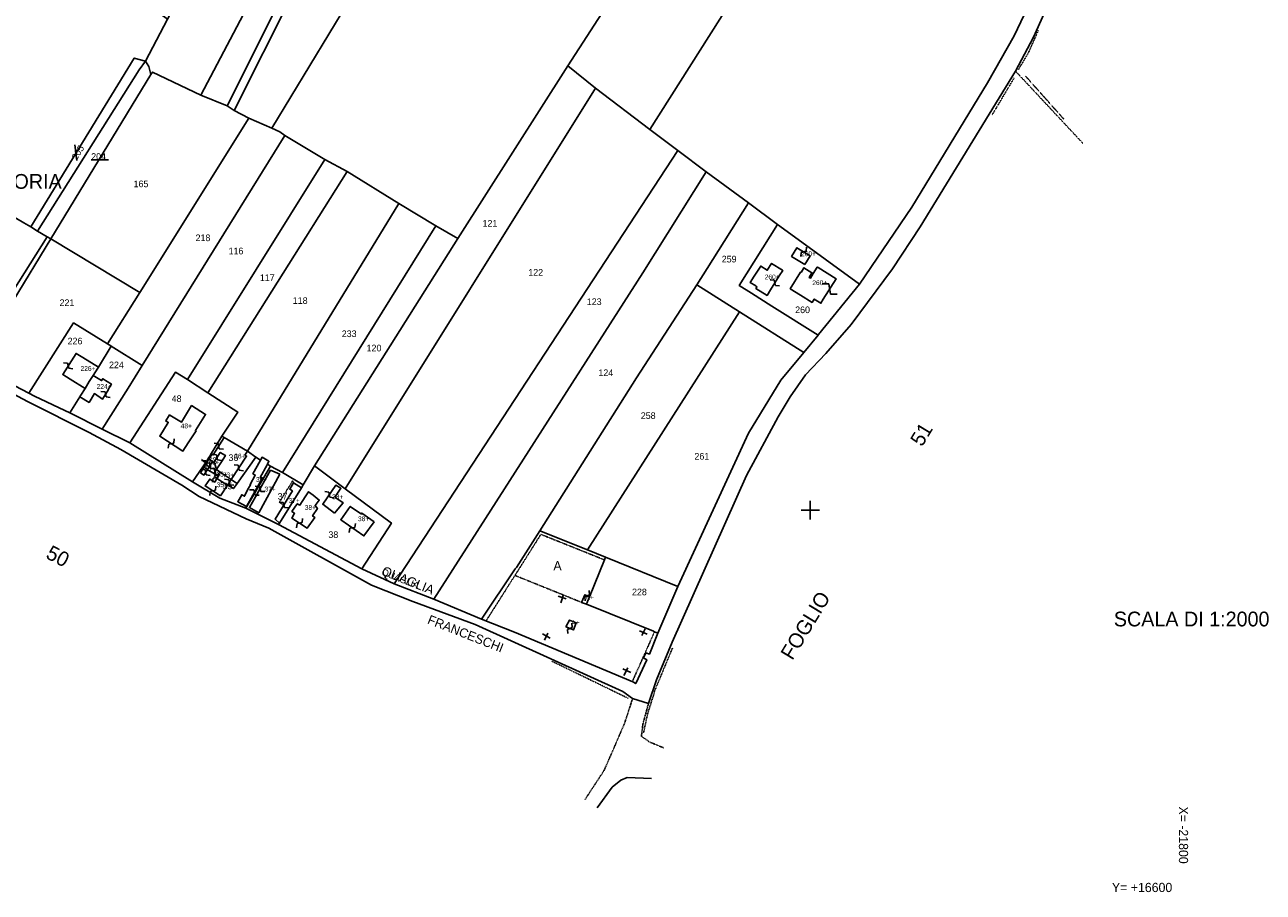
# Model space of a CAD drawing. Header units: metres. Extents: x 15595 to 16725, y -21807 to -20093.
# Tile 3 of 7: x 15974 to 16646, y -21807 to -21337. Entities that reach past the tile are written whole.
import ezdxf

# ---------------------------------------------------------------- set-up
doc = ezdxf.new("R2010")
doc.units = ezdxf.units.M
for name, pattern in [('CONTINUA', [0]), ('FRECCETTA', [1, -1]), ('TRATTEGGIATA5', [0.3, 0.15, -0.15]), ('TRATTO-PUNTO', [0.4, 0.15, -0.125, 0, -0.125])]:
    doc.linetypes.add(name, pattern=pattern)
for name, color, linetype in [('CONFINE', 3, 'CONTINUA'), ('FABBRICATI', 1, 'CONTINUA'), ('LINEEVARIE', 6, 'CONTINUA'), ('PARTICELLE', 7, 'CONTINUA'), ('SIMBOLI', 6, 'CONTINUA'), ('STRADE', 8, 'CONTINUA'), ('TESTI', 3, 'CONTINUA')]:
    doc.layers.add(name, color=color, linetype=linetype)

# ---------------------------------------------------------------- blocks, each defined once
blk = doc.blocks.new('14', base_point=(5, 5))
at = {"layer": 'SIMBOLI'}
for p, q in [((0, 5), (3, 7)), ((3, 7), (7, 3)), ((7, 3), (10, 5))]:
    blk.add_line(p, q, dxfattribs=at)
blk = doc.blocks.new('3', base_point=(5, 5))
at = {"layer": 'SIMBOLI'}
for p, q in [((5, 0), (5, 10)), ((0, 5), (10, 5))]:
    blk.add_line(p, q, dxfattribs=at)
blk = doc.blocks.new('9', base_point=(5, 5))
at = {"layer": 'SIMBOLI'}
for p, q in [((2, 5), (4, 6)), ((4, 6), (6, 4)), ((6, 4), (8, 5))]:
    blk.add_line(p, q, dxfattribs=at)

msp = doc.modelspace()

# ---------------------------------------------------------------- linework, layer by layer
at = {"layer": 'CONFINE'}
msp.add_lwpolyline([(15934.314, -21519.141), (15975.246, -21541.109), (16008.749, -21557.82), (16025.981, -21567.163), (16059.081, -21586.358), (16068.431, -21592.624), (16093.848, -21604.688), (16106.177, -21609.784), (16161.916, -21640.592), (16184.4, -21649.469), (16218.251, -21661.975), (16298.29, -21698.313), (16303.597, -21702.154), (16312.236, -21704.774), (16316.617, -21692.048), (16325.031, -21671.564), (16365.296, -21581.202), (16382.486, -21549.453), (16388.991, -21538.548), (16397.414, -21526.626), (16408.362, -21514.953), (16422.134, -21499.222), (16444.58, -21469.186), (16459.608, -21446.258), (16511.292, -21361.855), (16521.021, -21343.394), (16538.408, -21304.856)], dxfattribs=at)
at = {"layer": 'FABBRICATI'}
for points in [[(16397.099, -21466.814), (16400.004, -21462.132), (16392.77, -21457.667), (16389.876, -21462.34), (16397.099, -21466.814)], [(16369.607, -21473.139), (16367.453, -21476.572), (16370.374, -21478.405), (16371.037, -21478.821), (16370.47, -21479.723), (16376.535, -21483.5), (16378.423, -21480.487), (16383.16, -21472.924), (16385.035, -21469.931), (16384.879, -21469.833), (16378.993, -21466.139), (16376.67, -21469.842), (16373.087, -21467.594), (16369.607, -21473.139)], [(16394.963, -21471.054), (16394.707, -21470.895), (16389.119, -21479.947), (16394.666, -21483.39), (16400.967, -21487.297), (16402.109, -21485.471), (16405.761, -21487.731), (16407.056, -21485.638), (16413.967, -21474.473), (16404.245, -21468.449), (16403.738, -21468.135), (16401.591, -21471.612), (16400.007, -21474.179), (16399.301, -21473.742), (16400.865, -21471.19), (16396.554, -21468.512), (16394.963, -21471.054)], [(16006.546, -21533.937), (16008.844, -21530.258), (16010.948, -21526.89), (16013.375, -21522.978), (16013.732, -21522.402), (16005.32, -21517.229), (16001.698, -21514.966), (16000.361, -21516.931), (15994.406, -21526.458), (15998.384, -21528.934), (16006.546, -21533.937)], [(16019.067, -21534.491), (16020.849, -21531.651), (16016.11, -21528.763), (16015.53, -21529.691), (16010.948, -21526.89), (16008.844, -21530.258), (16006.546, -21533.937), (16004.275, -21537.573), (16004.133, -21537.814), (16003.706, -21538.485), (16008.674, -21541.536), (16011.606, -21536.788), (16016.008, -21539.748), (16019.306, -21534.636), (16019.067, -21534.491)], [(16052.534, -21548.473), (16052.31, -21548.338), (16050.302, -21551.634), (16051.618, -21552.437), (16047.039, -21559.921), (16059.59, -21567.921), (16062.493, -21563.399), (16066.78, -21557.058), (16066.374, -21556.797), (16071.882, -21548.046), (16064.319, -21543.3), (16058.829, -21552.274), (16052.534, -21548.473)], [(16080.42, -21579.793), (16085.741, -21583.316), (16094.137, -21570.64), (16093.282, -21570.126), (16094.569, -21567.953), (16082.001, -21560.589), (16076.069, -21570), (16075.524, -21569.664), (16075, -21570.397), (16073.746, -21572.423), (16075.695, -21573.655), (16076.363, -21574.115), (16079.866, -21568.674), (16082.661, -21570.336), (16080.529, -21573.702), (16078.8, -21576.448), (16077.756, -21577.978), (16080.42, -21579.793)], [(16073.746, -21572.423), (16071.018, -21576.762), (16072.952, -21578.03), (16075.695, -21573.655), (16073.746, -21572.423)], [(16101.73, -21572.804), (16101.513, -21573.206), (16097.573, -21580.233), (16098.851, -21580.927), (16096.063, -21586.009), (16096.284, -21586.173), (16094.703, -21589.039), (16093.202, -21591.969), (16093.358, -21592.05), (16093.118, -21592.486), (16091.516, -21591.646), (16089.325, -21595.47), (16094.118, -21597.971), (16102.7, -21582.865), (16101.498, -21582.193), (16105.266, -21575.345), (16105.422, -21575.061), (16106.279, -21573.504), (16102.529, -21571.335), (16101.73, -21572.804)], [(16069.08, -21579.675), (16071.008, -21580.994), (16072.952, -21578.03), (16071.018, -21576.762), (16069.08, -21579.675)], [(16085.741, -21583.316), (16080.42, -21579.793), (16077.756, -21577.978), (16076.376, -21580.106), (16077.346, -21580.734), (16078.86, -21581.68), (16078.106, -21582.857), (16083.826, -21586.366), (16085.741, -21583.316)], [(16076.664, -21581.899), (16078.106, -21582.857), (16078.86, -21581.68), (16077.346, -21580.734), (16076.664, -21581.899)], [(16112.158, -21580.538), (16107.206, -21578.317), (16095.711, -21598.605), (16100.764, -21601.382), (16112.158, -21580.538)], [(16079.972, -21592.188), (16083.826, -21586.366), (16078.106, -21582.857), (16076.843, -21584.783), (16074.132, -21583.119), (16071.678, -21586.859), (16079.972, -21592.188)], [(16123.933, -21587.864), (16119.688, -21585.084), (16117.57, -21588.635), (16119.035, -21589.544), (16109.606, -21604.913), (16111.931, -21606.987), (16123.933, -21587.864)], [(16141.825, -21601.711), (16146.509, -21596.007), (16142.075, -21592.92), (16145.335, -21588.131), (16142.61, -21586.412), (16135.459, -21596.817), (16141.825, -21601.711)], [(16130.25, -21591.906), (16127.763, -21589.99), (16126.008, -21592.724), (16123.084, -21597.239), (16121.618, -21596.481), (16118.744, -21600.692), (16120.159, -21601.652), (16118.798, -21604.34), (16127.086, -21609.696), (16131.121, -21603.963), (16130.009, -21603.154), (16132.631, -21599.046), (16131.316, -21597.528), (16133.586, -21594.484), (16130.25, -21591.906)], [(16163.306, -21606.296), (16156.636, -21601.621), (16156.439, -21602.154), (16150.391, -21597.925), (16145.29, -21605.195), (16157.839, -21613.998), (16163.306, -21606.296)], [(16279.674, -21648.205), (16280.196, -21646.912), (16277.579, -21645.867), (16277.074, -21647.135), (16276.518, -21648.532), (16275.93, -21650.009), (16278.521, -21651.059), (16279.111, -21649.598), (16279.674, -21648.205)], [(16267.446, -21663.356), (16271.589, -21664.92), (16273.05, -21661.117), (16269.26, -21659.604), (16267.446, -21663.356)]]:
    msp.add_lwpolyline(points, close=True, dxfattribs=at)
at = {"layer": 'LINEEVARIE', "linetype": 'TRATTO-PUNTO'}
for points in [[(16523.644, -21339.843), (16518.353, -21351.861), (16512.756, -21361.244)], [(16510.538, -21365.605), (16498.689, -21385.539)], [(16516.8, -21364.632), (16537.531, -21387.902)], [(16325.287, -21674.603), (16315.361, -21698.435)], [(16301.172, -21702.007), (16259.686, -21681.864)], [(16315.462, -21698.637), (16311.686, -21710.551), (16309.524, -21720.688)]]:
    msp.add_lwpolyline(points, dxfattribs=at)
at = {"layer": 'LINEEVARIE', "linetype": 'TRATTEGGIATA5'}
for points in [[(16511.292, -21361.855), (16547.898, -21401.057)], [(16119.688, -21585.084), (16119.081, -21584.173), (16111.92, -21595.738), (16114.266, -21597.318)], [(16288.267, -21626.939), (16253.818, -21613.125), (16239.754, -21635.392), (16224.026, -21660.135)], [(16239.754, -21635.392), (16275.93, -21650.009)], [(16303.399, -21693.067), (16315.481, -21665.928)], [(16277.792, -21756.921), (16288.181, -21741.044), (16299.115, -21715.893), (16303.597, -21702.154)], [(16312.236, -21704.774), (16309.971, -21712.935), (16309.166, -21716.027), (16308.365, -21722.616), (16312.509, -21725.598), (16320.442, -21728.928)]]:
    msp.add_lwpolyline(points, dxfattribs=at)
at = {"layer": 'LINEEVARIE'}
for points in [[(16267.481, -21648.004), (16263.288, -21646.694)], [(16266.166, -21645.726), (16264.605, -21650.239)], [(16258.815, -21669.452), (16254.722, -21667.027)], [(16257.55, -21666.668), (16255.736, -21670.572)], [(16311.491, -21667.23), (16307.398, -21665.363)], [(16310.327, -21664.344), (16308.613, -21668.046)], [(16302.623, -21688.02), (16298.328, -21686.102)], [(16301.055, -21685.438), (16298.887, -21689.648)], [(16313.893, -21745.609), (16300.71, -21744.974), (16297.126, -21746.5), (16292.483, -21750.258), (16284.362, -21761.419)]]:
    msp.add_lwpolyline(points, dxfattribs=at)
at = {"layer": 'PARTICELLE', "color": 2, "linetype": 'FRECCETTA'}
for p, q in [((16001.981, -21410.36), (16000.907, -21401.771)), ((16009.854, -21410.002), (16019.158, -21410.002)), ((16072.841, -21574.968), (16069.728, -21572.485))]:
    msp.add_line(p, q, dxfattribs=at)
at = {"layer": 'PARTICELLE'}
for points in [[(16269.752, -20887.679), (16179.032, -21078.301), (16117.188, -21206.601), (16079.231, -21280.491), (16051.247, -21333.638), (16039.255, -21356.412), (16041.178, -21359.347), (16042.243, -21363.753), (16043.049, -21362.384), (16069.325, -21374.852), (16166.92, -21189.437), (16257.053, -21016.702), (16284.325, -20964.871), (16310.591, -20916.943), (16291.486, -20903.702), (16287.596, -20902.949), (16280.063, -20895.211), (16269.752, -20887.679)], [(16087.443, -21383.238), (16150.674, -21257.209), (16155.109, -21247.523), (16162.674, -21236.464), (16181.526, -21249.706), (16292.495, -21037.89), (16287.375, -21035.395), (16315.857, -20981.637), (16284.325, -20964.871), (16257.053, -21016.702), (16267.514, -21022.865), (16169.315, -21210.359), (16154.089, -21238.05), (16123.898, -21300.02), (16083.675, -21380.755), (16087.443, -21383.238)], [(16083.675, -21380.755), (16123.898, -21300.02), (16154.089, -21238.05), (16169.315, -21210.359), (16267.514, -21022.865), (16257.053, -21016.702), (16166.92, -21189.437), (16069.325, -21374.852), (16083.675, -21380.755)], [(16268.438, -21359.066), (16283.367, -21371.127), (16312.986, -21393.571), (16417.42, -21228.715), (16373.447, -21196.619), (16268.438, -21359.066)], [(16532.029, -21290.108), (16446.928, -21241.279), (16423.782, -21227.639), (16421.714, -21230.025), (16418.279, -21229.423), (16417.42, -21228.715), (16312.986, -21393.571), (16328.067, -21404.9), (16343.414, -21416.571), (16366.411, -21433.25), (16382.238, -21444.999), (16389.357, -21450.284), (16426.61, -21477.38), (16455.001, -21435.727), (16496.096, -21368.164), (16510.566, -21342.754), (16526.795, -21308.423), (16531.076, -21296.965), (16532.029, -21290.108)], [(16095.348, -21387.422), (16107.778, -21392.872), (16190.321, -21256.632), (16181.526, -21249.706), (16162.674, -21236.464), (16155.109, -21247.523), (16150.674, -21257.209), (16087.443, -21383.238), (16095.348, -21387.422)], [(15939.876, -21424.382), (15973.331, -21444.235), (15977.02, -21446.306), (16033.193, -21354.801), (16039.255, -21356.412), (16051.247, -21333.638), (15965.632, -21270.357), (15886.713, -21393.316), (15939.876, -21424.382)], [(15980.81, -21448.618), (16035.963, -21361.17), (16039.255, -21356.412), (16033.193, -21354.801), (15977.02, -21446.306), (15980.81, -21448.618)], [(15987.896, -21452.919), (16042.243, -21363.753), (16041.178, -21359.347), (16039.255, -21356.412), (16035.963, -21361.17), (15980.81, -21448.618), (15985.965, -21451.762), (15987.896, -21452.919)], [(16208.85, -21452.582), (16131.093, -21575.893), (16147.671, -21588.429), (16283.367, -21371.127), (16268.438, -21359.066), (16208.85, -21452.582)], [(16036.199, -21481.871), (16095.348, -21387.422), (16087.443, -21383.238), (16083.675, -21380.755), (16069.325, -21374.852), (16043.049, -21362.384), (16042.243, -21363.753), (15987.896, -21452.919), (16036.199, -21481.871)], [(16174.188, -21639.861), (16328.067, -21404.9), (16312.986, -21393.571), (16283.367, -21371.127), (16147.671, -21588.429), (16172.69, -21606.98), (16156.705, -21631.785), (16174.188, -21639.861)], [(16037.479, -21521.496), (16114.853, -21396.761), (16112.174, -21394.84), (16107.778, -21392.872), (16095.348, -21387.422), (16036.199, -21481.871), (16018.649, -21509.703), (16020.525, -21510.912), (16020.767, -21511.063), (16037.479, -21521.496)], [(16030.876, -21563.557), (16055.586, -21525.208), (16062.156, -21529.148), (16136.584, -21409.896), (16114.853, -21396.761), (16037.479, -21521.496), (16029.836, -21533.817), (16015.868, -21556.034), (16030.876, -21563.557)], [(16195.662, -21648.335), (16309.174, -21471.353), (16343.414, -21416.571), (16328.067, -21404.9), (16174.188, -21639.861), (16195.662, -21648.335)], [(16136.584, -21409.896), (16062.156, -21529.148), (16073.224, -21536.397), (16148.661, -21416.309), (16136.584, -21409.896)], [(16148.661, -21416.309), (16073.224, -21536.397), (16089.396, -21546.783), (16080.773, -21559.87), (16082.001, -21560.589), (16094.569, -21567.953), (16176.774, -21433.707), (16148.661, -21416.309)], [(16221.582, -21659.03), (16239.788, -21631.789), (16240.645, -21631.078), (16253.343, -21611.264), (16305.696, -21528.208), (16338.351, -21477.725), (16344.021, -21468.96), (16366.411, -21433.25), (16343.414, -21416.571), (16309.174, -21471.353), (16195.662, -21648.335), (16221.582, -21659.03)], [(15930.62, -21511.547), (15935.724, -21514.274), (15943.708, -21518.668), (15985.965, -21451.762), (15980.81, -21448.618), (15977.02, -21446.306), (15973.331, -21444.235), (15939.876, -21424.382), (15929.59, -21440.817), (15897.266, -21491.492), (15930.62, -21511.547)], [(16396.471, -21514.422), (16404.178, -21505.08), (16379.147, -21489.28), (16368.059, -21482.27), (16361.455, -21478.096), (16382.238, -21444.999), (16366.411, -21433.25), (16344.021, -21468.96), (16338.351, -21477.725), (16361.593, -21492.4), (16396.471, -21514.422)], [(16113.573, -21579.577), (16196.823, -21445.712), (16176.774, -21433.707), (16094.569, -21567.953), (16099.168, -21571.238), (16101.73, -21572.804), (16102.529, -21571.335), (16106.279, -21573.504), (16105.422, -21575.061), (16107.103, -21576.088), (16113.573, -21579.577)], [(16208.85, -21452.582), (16196.823, -21445.712), (16113.573, -21579.577), (16124.891, -21586.241), (16131.093, -21575.893), (16208.85, -21452.582)], [(16368.059, -21482.27), (16379.147, -21489.28), (16404.178, -21505.08), (16404.513, -21504.674), (16426.61, -21477.38), (16389.357, -21450.284), (16382.238, -21444.999), (16361.455, -21478.096), (16368.059, -21482.27)], [(15946.992, -21520.03), (15987.896, -21452.919), (15985.965, -21451.762), (15943.708, -21518.668), (15946.992, -21520.03)], [(16018.649, -21509.703), (16036.199, -21481.871), (15987.896, -21452.919), (15946.992, -21520.03), (15960.284, -21528.418), (15976.048, -21536.568), (16000.317, -21498.421), (16018.649, -21509.703)], [(16279.122, -21621.585), (16361.593, -21492.4), (16338.351, -21477.725), (16305.696, -21528.208), (16253.343, -21611.264), (16279.122, -21621.585)], [(16328.183, -21641.461), (16366.384, -21558.146), (16384.083, -21529.437), (16396.471, -21514.422), (16361.593, -21492.4), (16279.122, -21621.585), (16288.841, -21625.522), (16328.183, -21641.461)], [(16010.948, -21526.89), (16013.375, -21522.978), (16013.732, -21522.402), (16020.767, -21511.063), (16020.525, -21510.912), (16018.649, -21509.703), (16000.317, -21498.421), (15976.048, -21536.568), (15979.132, -21538.163), (15995.555, -21545.936), (15998.23, -21547.266), (16003.706, -21538.485), (16004.133, -21537.814), (16004.275, -21537.573), (16006.546, -21533.937), (16008.844, -21530.258), (16010.948, -21526.89)], [(16003.706, -21538.485), (15998.23, -21547.266), (16015.868, -21556.034), (16029.836, -21533.817), (16037.479, -21521.496), (16020.767, -21511.063), (16013.732, -21522.402), (16013.375, -21522.978), (16010.948, -21526.89), (16008.844, -21530.258), (16006.546, -21533.937), (16004.275, -21537.573), (16004.133, -21537.814), (16003.706, -21538.485)], [(16080.773, -21559.87), (16089.396, -21546.783), (16073.224, -21536.397), (16062.156, -21529.148), (16055.586, -21525.208), (16030.876, -21563.557), (16064.736, -21584.574), (16070.486, -21576.406), (16073.231, -21572.113), (16073.347, -21571.914), (16074.494, -21570.114), (16074.621, -21569.914), (16080.773, -21559.87)], [(16085.741, -21583.316), (16086.003, -21583.49), (16089.084, -21585.545), (16099.168, -21571.238), (16094.569, -21567.953), (16082.001, -21560.589), (16080.773, -21559.87), (16074.621, -21569.914), (16074.494, -21570.114), (16073.347, -21571.914), (16073.231, -21572.113), (16073.746, -21572.423), (16075.695, -21573.655), (16076.363, -21574.115), (16076.724, -21574.333), (16077.756, -21577.978), (16080.42, -21579.793), (16085.741, -21583.316)], [(16089.084, -21585.545), (16086.997, -21588.285), (16084.015, -21586.481), (16083.826, -21586.366), (16078.106, -21582.857), (16078.86, -21581.68), (16077.346, -21580.734), (16076.376, -21580.106), (16076.184, -21579.989), (16073.306, -21578.244), (16072.952, -21578.03), (16071.018, -21576.762), (16070.663, -21576.524), (16070.486, -21576.406), (16064.736, -21584.574), (16079.594, -21593.415), (16093.825, -21598.912), (16107.103, -21576.088), (16105.422, -21575.061), (16106.279, -21573.504), (16102.529, -21571.335), (16101.73, -21572.804), (16099.168, -21571.238), (16089.084, -21585.545)], [(16085.741, -21583.316), (16080.42, -21579.793), (16077.756, -21577.978), (16076.724, -21574.333), (16076.363, -21574.115), (16075.695, -21573.655), (16073.746, -21572.423), (16073.231, -21572.113), (16070.486, -21576.406), (16070.663, -21576.524), (16071.018, -21576.762), (16072.952, -21578.03), (16073.306, -21578.244), (16076.184, -21579.989), (16076.376, -21580.106), (16077.346, -21580.734), (16078.86, -21581.68), (16078.106, -21582.857), (16083.826, -21586.366), (16084.015, -21586.481), (16086.997, -21588.285), (16089.084, -21585.545), (16086.003, -21583.49), (16085.741, -21583.316)], [(16111.528, -21607.849), (16111.931, -21606.987), (16123.933, -21587.864), (16124.891, -21586.241), (16113.573, -21579.577), (16107.103, -21576.088), (16093.825, -21598.912), (16111.528, -21607.849)], [(16172.69, -21606.98), (16147.671, -21588.429), (16131.093, -21575.893), (16124.891, -21586.241), (16123.933, -21587.864), (16111.931, -21606.987), (16111.528, -21607.849), (16156.705, -21631.785), (16172.69, -21606.98)], [(16288.267, -21626.939), (16288.841, -21625.522), (16279.122, -21621.585), (16253.343, -21611.264), (16240.645, -21631.078), (16239.788, -21631.789), (16221.582, -21659.03), (16239.569, -21666.193), (16303.689, -21693.186), (16305.306, -21694.095), (16311.303, -21681.113), (16309.484, -21680.053), (16310.744, -21677.314), (16312.714, -21678.071), (16317.328, -21666.67), (16315.481, -21665.928), (16314.899, -21665.694), (16278.521, -21651.059), (16279.111, -21649.598), (16279.674, -21648.205), (16280.196, -21646.912), (16288.267, -21626.939)], [(16318.357, -21664.127), (16328.183, -21641.461), (16288.841, -21625.522), (16288.267, -21626.939), (16280.196, -21646.912), (16279.674, -21648.205), (16279.111, -21649.598), (16278.521, -21651.059), (16314.899, -21665.694), (16315.481, -21665.928), (16317.328, -21666.67), (16318.357, -21664.127)]]:
    msp.add_lwpolyline(points, close=True, dxfattribs=at)
msp.add_lwpolyline([(16190.321, -21256.632), (16107.778, -21392.872), (16112.174, -21394.84), (16114.853, -21396.761), (16136.584, -21409.896), (16148.661, -21416.309), (16176.774, -21433.707), (16196.823, -21445.712), (16208.85, -21452.582), (16268.438, -21359.066), (16373.447, -21196.619)], dxfattribs=at)
at = {"layer": 'STRADE'}
for points in [[(15934.314, -21519.141), (15975.246, -21541.109), (16008.749, -21557.82), (16025.981, -21567.163), (16059.081, -21586.358), (16068.431, -21592.624), (16093.848, -21604.688), (16106.177, -21609.784), (16161.916, -21640.592), (16184.4, -21649.469), (16218.251, -21661.975), (16298.29, -21698.313), (16303.597, -21702.154), (16312.236, -21704.774), (16316.617, -21692.048), (16325.031, -21671.564), (16365.296, -21581.202), (16382.486, -21549.453), (16388.991, -21538.548), (16397.414, -21526.626), (16408.362, -21514.953), (16422.134, -21499.222), (16444.58, -21469.186), (16459.608, -21446.258), (16511.292, -21361.855), (16521.021, -21343.394), (16538.408, -21304.856)], [(16526.795, -21308.423), (16510.566, -21342.754), (16496.096, -21368.164), (16455.001, -21435.727), (16426.61, -21477.38), (16404.513, -21504.674), (16404.178, -21505.08), (16396.471, -21514.422), (16384.083, -21529.437), (16366.384, -21558.146), (16328.183, -21641.461), (16318.357, -21664.127), (16317.328, -21666.67), (16312.714, -21678.071), (16310.744, -21677.314), (16309.484, -21680.053), (16311.303, -21681.113), (16305.306, -21694.095), (16303.689, -21693.186), (16239.569, -21666.193), (16221.582, -21659.03), (16195.662, -21648.335), (16174.188, -21639.861), (16156.705, -21631.785), (16111.528, -21607.849), (16093.825, -21598.912), (16079.594, -21593.415), (16064.736, -21584.574), (16030.876, -21563.557), (16015.868, -21556.034), (15998.23, -21547.266), (15995.555, -21545.936), (15979.132, -21538.163), (15976.048, -21536.568), (15960.284, -21528.418)]]:
    msp.add_lwpolyline(points, dxfattribs=at)

# ---------------------------------------------------------------- block references
at = {"layer": 'SIMBOLI'}
for name, p, rotation in [('9', (16396.387, -21459.899), 238.311), ('9', (16380.791, -21476.705), 147.949), ('14', (16410.512, -21480.055), -34.838), ('9', (15997.384, -21521.694), 328.042), ('9', (16017.657, -21537.192), 147.204), ('9', (16053.315, -21563.921), 57.472), ('9', (16079.035, -21565.295), 327.813), ('9', (16079.035, -21565.295), 327.813), ('9', (16079.035, -21565.295), 327.813), ('9', (16079.035, -21565.295), 327.813), ('9', (16079.035, -21565.295), 327.813), ('9', (16072.382, -21574.592), 327.871), ('9', (16072.382, -21574.592), 327.871), ('9', (16072.382, -21574.592), 327.871), ('9', (16072.382, -21574.592), 327.871), ('9', (16072.382, -21574.592), 327.871), ('9', (16074.324, -21575.842), 147.949), ('9', (16078.115, -21571.394), 147.261), ('9', (16078.115, -21571.394), 147.261), ('9', (16078.115, -21571.394), 147.261), ('9', (16078.115, -21571.394), 147.261), ('9', (16078.115, -21571.394), 147.261), ('9', (16078.115, -21571.394), 147.261), ('9', (16078.115, -21571.394), 147.261), ('9', (16078.115, -21571.394), 147.261), ('9', (16078.115, -21571.394), 147.261), ('9', (16078.115, -21571.394), 147.261), ('9', (16078.115, -21571.394), 147.261), ('9', (16089.939, -21576.978), 146.516), ('9', (16071.98, -21579.512), 146.745), ('9', (16077.066, -21579.042), 327.068), ('9', (16077.385, -21582.378), 56.383), ('9', (16075.825, -21589.523), 57.3), ('9', (16084.784, -21584.841), 147.891), ('9', (16101.459, -21588.461), 330.506), ('9', (16098.409, -21590.418), 150.412), ('9', (16139.035, -21591.615), 325.521), ('9', (16114.321, -21597.229), 328.501), ('9', (16122.942, -21607.018), 57.128), ('9', (16151.565, -21609.597), 54.951), ('9', (16278.888, -21646.389), 248.224), ('9', (16269.518, -21664.138), 69.333)]:
    msp.add_blockref(name, p, dxfattribs=dict(at, rotation=rotation))
msp.add_blockref('3', (16400, -21600), dxfattribs=at)

# ---------------------------------------------------------------- texts
at = {"layer": 'FABBRICATI', "color": 7}
for s, p in [('260+', (16394.937, -21462.241)), ('260+', (16375.263, -21474.82)), ('260+', (16401.094, -21477.933)), ('226+', (16004.061, -21524.452)), ('224+', (16012.808, -21534.213)), ('48+', (16058.399, -21555.611)), ('73+', (16073.347, -21575.227)), ('36+', (16087.452, -21571.953)), ('35+', (16071.003, -21578.878)), ('35+', (16077.755, -21581.796)), ('73+', (16081.279, -21582.172)), ('35+', (16077.886, -21587.523)), ('35+', (16099.246, -21584.653)), ('37+', (16103.87, -21589.85)), ('37+', (16116.928, -21596.036)), ('38+', (16140.534, -21594.062)), ('38+', (16125.723, -21599.843)), ('38+', (16154.606, -21605.962)), ('A+', (16278.058, -21648.463)), ('A+', (16270.293, -21662.262))]:
    msp.add_text(s, height=2.6, dxfattribs=at).set_placement(p)
at = {"layer": 'PARTICELLE', "color": 7}
for s, rotation, p in [('205', 57.529, (16001.981, -21410.36)), ('37', 1.604, (16111.06, -21594.321))]:
    msp.add_text(s, height=3.6, rotation=rotation, dxfattribs=at).set_placement(p)
for s, p in [('204', (16009.854, -21410.002)), ('165', (16032.859, -21424.825)), ('121', (16222.178, -21446.224)), ('218', (16066.479, -21454.083)), ('116', (16084.412, -21461.214)), ('259', (16351.958, -21465.642)), ('117', (16101.346, -21475.725)), ('122', (16247.003, -21472.831)), ('221', (15992.706, -21489.276)), ('118', (16119.237, -21488.107)), ('123', (16278.737, -21488.735)), ('260', (16391.78, -21493.129)), ('226', (15997.059, -21510.097)), ('233', (16145.791, -21506.122)), ('120', (16159.264, -21513.876)), ('224', (16019.525, -21523.007)), ('124', (16285.038, -21527.282)), ('48', (16053.506, -21541.329)), ('258', (16308.033, -21550.506)), ('73', (16072.841, -21574.968)), ('36', (16084.328, -21573.338)), ('261', (16337.137, -21572.563)), ('35', (16081.171, -21588.667)), ('38', (16138.531, -21615.079)), ('228', (16303.27, -21646.15))]:
    msp.add_text(s, height=3.6, dxfattribs=at).set_placement(p)
at = {"layer": 'PARTICELLE', "color": 1}
msp.add_text('A', height=5, dxfattribs=at).set_placement((16260.619, -21632.627))
at = {"layer": 'TESTI', "color": 3}
for s, height, p in [('VITTORIA', 8, (15944.524, -21425.691)), ('SCALA DI 1:2000', 8, (16564.665, -21663.032)), ('Y= +16600', 5, (16563.636, -21807.12))]:
    msp.add_text(s, height=height, dxfattribs=at).set_placement(p)
for s, height, rotation, p in [('FOGLIO                                50', 8, 332.741, (15864.206, -21563.701)), ('FOGLIO                                51', 8, 58.732, (16390.245, -21681.834)), ('QUAGLIA', 3.6, 338.242, (16167.042, -21634.89)), ('QUAGLIA', 5, 338.242, (16167.042, -21634.89)), ('FRANCESCHI', 5, 338.414, (16191.887, -21661.312)), ('X= -21800', 5, 269.998, (16599.951, -21760.697))]:
    msp.add_text(s, height=height, rotation=rotation, dxfattribs=at).set_placement(p)

doc.saveas('drawing.dxf')
